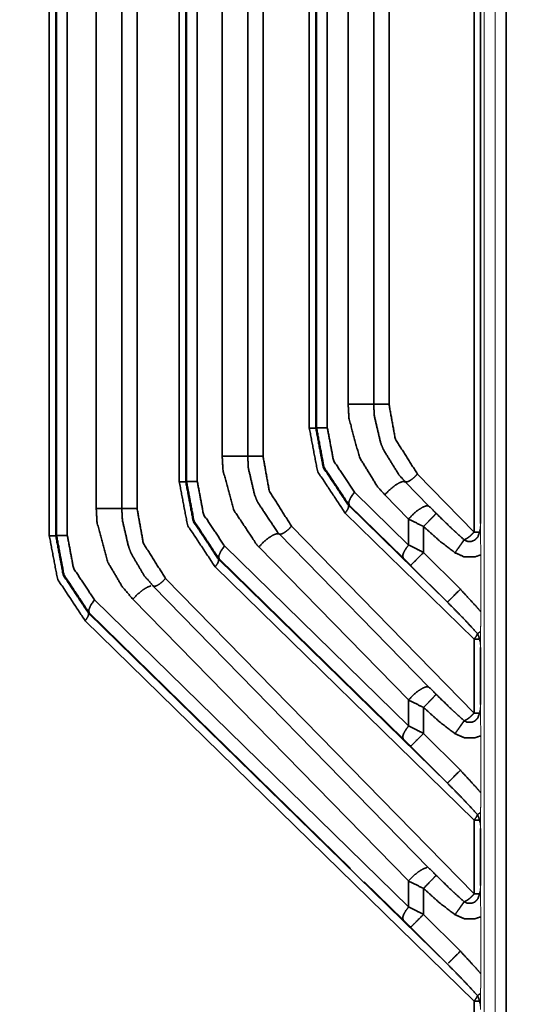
# Model space of a CAD drawing. Header units: millimetres. Extents: x 4 to 836, y 5 to 589.
# Tile 116 of 145: x 736 to 749, y 266 to 293. Entities that reach past the tile are written whole.
import ezdxf

# ---------------------------------------------------------------- set-up
doc = ezdxf.new("R2010")
doc.units = ezdxf.units.MM
doc.layers.add('1', color=7, linetype='Continuous', true_color=0xffffff)
doc.styles.add('ideas_simplex', font='simplex.shx')
doc.dimstyles.get("Standard").update_dxf_attribs({"dimtxt": 0.18, "dimasz": 0.18, "dimexe": 0.18, "dimexo": 0.0625, "dimgap": 0.09, "dimtad": 0, "dimtih": 1, "dimtoh": 1, "dimdec": 4, "dimzin": 0, "dimdsep": 46, "dimtxsty": 'Standard', "dimcen": 0.09, "dimadec": 0, "dimazin": 0, "dimtfac": 1, "dimtdec": 4, "dimtofl": 0, "dimtmove": 0, "dimatfit": 3, "dimfxl": 1, "dimtolj": 1, "dimtzin": 0, "dimarcsym": 0})

# ---------------------------------------------------------------- blocks, each defined once
blk = doc.blocks.new('_U6')
at = {"layer": '1', "color": 152, "lineweight": 13}
for p, q in [((712.063834, 299.161165), (788.644145, 299.161165)), ((730.700922, 246.499924), (788.644145, 246.499924))]:
    blk.add_line(p, q, dxfattribs=at)
at = {"layer": '1', "color": 27, "lineweight": 13}
blk.add_line((786.644145, 299.161165), (786.644145, 246.499924), dxfattribs=at)
at = {"layer": '1', "color": 87, "lineweight": 25}
for p, q in [((785.144145, 279.933044), (779.519145, 279.933044)), ((779.519145, 279.933044), (779.519145, 278.433044)), ((785.144145, 278.433044), (785.144145, 279.933044)), ((779.519145, 267.228044), (779.519145, 265.728044)), ((785.144145, 265.728044), (785.144145, 267.228044)), ((779.519145, 265.728044), (785.144145, 265.728044))]:
    blk.add_line(p, q, dxfattribs=at)
at = {"layer": '1', "color": 27, "lineweight": 18}
for points in [[(786.644145, 299.161165), (787.173126, 296.161167), (786.115164, 296.161163)], [(786.644145, 246.499924), (786.115164, 249.499922), (787.173126, 249.499926)]]:
    blk.add_solid(points, dxfattribs=at)
at = {"layer": '1', "color": 87, "linetype": 'Continuous', "lineweight": 25, "char_height": 3, "attachment_point": 7, "rotation": 90, "line_spacing_factor": 1.204819, "style": 'ideas_simplex'}
for s, insert in [('\\W1.2097;52,7', (777.678145, 267.175544)), ('\\W1.2097;2.07', (784.990645, 267.175544))]:
    blk.add_mtext(s, dxfattribs=dict(at, insert=insert))
blk = doc.blocks.new('_U7')
at = {"layer": '1', "color": 152, "lineweight": 13}
for p, q in [((730.700922, 347.500076), (812.919958, 347.500076)), ((730.700922, 246.499924), (812.919958, 246.499924))]:
    blk.add_line(p, q, dxfattribs=at)
at = {"layer": '1', "color": 27, "lineweight": 13}
blk.add_line((810.919958, 246.499924), (810.919958, 347.500076), dxfattribs=at)
at = {"layer": '1', "color": 87, "lineweight": 25}
for p, q in [((809.419958, 305.335083), (803.794958, 305.335083)), ((803.794958, 305.335083), (803.794958, 303.835083)), ((809.419958, 303.835083), (809.419958, 305.335083)), ((803.794958, 292.630083), (803.794958, 291.130083)), ((809.419958, 291.130083), (809.419958, 292.630083)), ((803.794958, 291.130083), (809.419958, 291.130083))]:
    blk.add_line(p, q, dxfattribs=at)
at = {"layer": '1', "color": 27, "lineweight": 18}
for points in [[(810.919958, 347.500076), (811.448939, 344.500078), (810.390977, 344.500074)], [(810.919958, 246.499924), (810.390977, 249.499922), (811.448939, 249.499926)]]:
    blk.add_solid(points, dxfattribs=at)
at = {"layer": '1', "color": 87, "linetype": 'Continuous', "lineweight": 25, "char_height": 3, "attachment_point": 7, "rotation": 90, "line_spacing_factor": 1.204819, "style": 'ideas_simplex'}
for s, insert in [('\\W1.2097;3.98', (809.266458, 292.577583)), ('\\W1.1774;101', (801.953958, 294.062583))]:
    blk.add_mtext(s, dxfattribs=dict(at, insert=insert))

msp = doc.modelspace()

# ---------------------------------------------------------------- linework, layer by layer
at = {"layer": '1', "color": 143, "linetype": 'Continuous', "lineweight": 18}
for p, q in [((748.525, 253.643), (748.525, 340.357)), ((748.131, 276.531), (748.131, 278.088)), ((748.131, 271.581), (748.131, 273.139)), ((748.131, 266.632), (748.131, 268.189))]:
    msp.add_line(p, q, dxfattribs=at)
at = {"layer": '1', "color": 143, "linetype": 'Continuous', "lineweight": 35}
for p, q in [((748.825, 340.357), (748.825, 253.643)), ((736.329, 278.611), (736.329, 315.389)), ((736.506, 315.389), (736.506, 278.611)), ((736.527, 278.62), (736.527, 315.38)), ((736.821, 315.38), (736.821, 278.62)), ((737.613, 279.357), (737.613, 314.643)), ((738.311, 314.643), (738.311, 279.357)), ((738.73, 314.643), (738.73, 279.357)), ((739.885, 280.084), (739.885, 313.916)), ((740.062, 313.916), (740.062, 280.084)), ((740.083, 280.093), (740.083, 313.907)), ((740.377, 313.907), (740.377, 280.093)), ((741.058, 280.784), (741.058, 313.216)), ((741.757, 313.216), (741.757, 280.784)), ((742.175, 313.216), (742.175, 280.784)), ((743.441, 281.557), (743.441, 312.443)), ((743.618, 312.443), (743.618, 281.557)), ((743.639, 281.566), (743.639, 312.434)), ((743.933, 312.434), (743.933, 281.566)), ((744.504, 282.212), (744.504, 311.788)), ((745.202, 311.788), (745.202, 282.212)), ((745.621, 311.788), (745.621, 282.212)), ((743.618, 281.557), (743.639, 281.566)), ((740.062, 280.084), (740.083, 280.093)), ((746.065, 280.086), (746.714, 279.423)), ((746.399, 280.299), (747.95, 278.713)), ((744.677, 279.804), (746.156, 278.358)), ((746.156, 279.069), (745.507, 279.732)), ((744.529, 279.451), (744.511, 279.443)), ((744.511, 279.443), (747.22, 276.795)), ((746.008, 278.005), (744.529, 279.451)), ((747.95, 275.782), (744.422, 279.231)), ((746.156, 278.358), (746.156, 279.069)), ((742.954, 278.871), (747.95, 273.763)), ((746.567, 278.863), (746.567, 278.155)), ((736.506, 278.611), (736.527, 278.62)), ((742.619, 278.659), (746.714, 274.473)), ((741.121, 278.331), (746.156, 273.408)), ((746.156, 274.119), (742.061, 278.305)), ((740.955, 277.97), (747.22, 271.845)), ((746.008, 273.055), (740.973, 277.978)), ((746.567, 278.155), (747.573, 277.148)), ((747.95, 270.832), (740.866, 277.758)), ((747.22, 276.795), (746.213, 277.801)), ((739.508, 277.444), (747.95, 268.814)), ((739.173, 277.231), (746.714, 269.523)), ((737.565, 276.858), (746.156, 268.458)), ((746.156, 269.169), (738.615, 276.877)), ((737.399, 276.497), (747.22, 266.895)), ((744.567, 269.514), (737.417, 276.505)), ((747.95, 265.882), (737.31, 276.285)), ((747.95, 273.763), (747.95, 275.782)), ((748.127, 275.553), (748.127, 273.992)), ((746.156, 273.408), (746.156, 274.119)), ((746.567, 273.914), (746.567, 273.205)), ((746.567, 273.205), (747.573, 272.198)), ((747.22, 271.845), (746.213, 272.852)), ((747.95, 268.814), (747.95, 270.832)), ((748.127, 270.603), (748.127, 269.043)), ((746.008, 268.105), (744.945, 269.144)), ((746.156, 268.458), (746.156, 269.169)), ((746.567, 268.964), (746.567, 268.255)), ((746.567, 268.255), (747.573, 267.248)), ((747.22, 266.895), (746.213, 267.902)), ((747.95, 257.592), (747.95, 265.882))]:
    msp.add_line(p, q, dxfattribs=at)
at = {"layer": '1', "color": 143, "linetype": 'Continuous', "lineweight": 18}
for points, knots in [([(748.225, 340.465), (748.225, 302.063), (748.225, 253.535)], [0, 0, 0.441762, 1, 1]), ([(748.087, 278.713), (748.088, 278.716), (748.104, 278.764), (748.112, 278.795), (748.127, 278.932), (748.127, 278.942)], [0, 0, 0.012759, 0.233125, 0.374342, 0.959476, 1, 1]), ([(748.127, 278.942), (748.124, 278.745), (748.124, 278.658), (748.126, 278.52), (748.126, 278.507), (748.128, 278.386), (748.131, 278.14), (748.131, 278.088)], [0, 0, 0.235947, 0.331685, 0.497076, 0.513106, 0.662374, 0.94276, 1, 1]), ([(748.131, 276.531), (748.13, 276.307), (748.128, 276.109), (748.126, 275.992)], [0, 0, 0.403154, 0.770841, 1, 1]), ([(748.127, 275.553), (748.117, 275.669), (748.109, 275.713), (748.103, 275.735), (748.088, 275.779), (748.087, 275.782)], [0, 0, 0.493334, 0.682802, 0.78267, 0.987251, 1, 1]), ([(748.126, 275.992), (748.124, 275.839), (748.124, 275.834), (748.124, 275.757), (748.124, 275.707), (748.125, 275.66), (748.127, 275.553)], [0, 0, 0.354451, 0.365617, 0.530164, 0.638337, 0.746506, 1, 1]), ([(748.087, 273.763), (748.088, 273.766), (748.104, 273.814), (748.112, 273.846), (748.127, 273.983), (748.127, 273.992)], [0, 0, 0.012764, 0.233131, 0.374342, 0.959483, 1, 1]), ([(748.127, 273.992), (748.124, 273.795), (748.124, 273.708), (748.126, 273.57), (748.126, 273.558), (748.128, 273.436), (748.131, 273.191), (748.131, 273.139)], [0, 0, 0.235947, 0.331684, 0.497077, 0.513105, 0.662374, 0.942762, 1, 1]), ([(748.131, 271.581), (748.13, 271.357), (748.128, 271.159), (748.126, 271.042)], [0, 0, 0.403152, 0.77084, 1, 1]), ([(748.126, 271.042), (748.124, 270.889), (748.124, 270.884), (748.124, 270.807), (748.124, 270.757), (748.125, 270.71), (748.127, 270.603)], [0, 0, 0.354447, 0.365622, 0.530168, 0.638337, 0.74651, 1, 1]), ([(748.127, 270.603), (748.117, 270.72), (748.109, 270.763), (748.103, 270.785), (748.088, 270.83), (748.087, 270.832)], [0, 0, 0.493332, 0.682793, 0.782666, 0.98724, 1, 1]), ([(748.087, 268.814), (748.088, 268.816), (748.104, 268.864), (748.112, 268.896), (748.127, 269.033), (748.127, 269.043)], [0, 0, 0.012759, 0.233131, 0.374342, 0.959476, 1, 1]), ([(748.127, 269.043), (748.124, 268.845), (748.124, 268.759), (748.126, 268.621), (748.126, 268.608), (748.128, 268.486), (748.131, 268.241), (748.131, 268.189)], [0, 0, 0.235945, 0.331685, 0.497076, 0.513104, 0.662374, 0.94276, 1, 1]), ([(748.131, 266.632), (748.129, 266.321), (748.128, 266.212), (748.126, 266.092)], [0, 0, 0.561417, 0.766486, 1, 1]), ([(748.126, 266.092), (748.124, 265.94), (748.124, 265.935), (748.124, 265.857), (748.124, 265.808), (748.125, 265.76), (748.127, 265.653)], [0, 0, 0.354449, 0.36562, 0.530162, 0.638338, 0.746507, 1, 1]), ([(748.127, 265.653), (748.117, 265.77), (748.109, 265.813), (748.088, 265.88), (748.087, 265.882)], [0, 0, 0.493391, 0.682872, 0.987238, 1, 1])]:
    msp.add_open_spline(points, degree=1, knots=knots, dxfattribs=at)
at = {"layer": '1', "color": 143, "linetype": 'Continuous', "lineweight": 35}
for points, knots in [([(747.95, 278.713), (747.95, 284.809), (747.95, 297), (747.95, 309.191), (747.95, 315.287)], [0, 0, 0.166667, 0.5, 0.833333, 1, 1]), ([(748.127, 315.058), (748.127, 303.096), (748.127, 297), (748.127, 284.809), (748.127, 278.942)], [0, 0, 0.331219, 0.5, 0.837562, 1, 1]), ([(744.504, 282.212), (744.68, 282.212), (744.86, 282.212), (745.02, 282.212), (745.14, 282.212), (745.202, 282.212)], [0, 0, 0.199999, 0.4, 0.600003, 0.800002, 1, 1]), ([(745.507, 279.732), (745.303, 279.959), (744.814, 280.753), (744.524, 281.831), (744.504, 282.212)], [0, 0, 0.114555, 0.458763, 0.862943, 1, 1]), ([(745.202, 282.212), (745.22, 281.887), (745.391, 281.153), (745.468, 280.965), (745.889, 280.283), (746.065, 280.086)], [0, 0, 0.136078, 0.453257, 0.539475, 0.884568, 1, 1]), ([(745.621, 282.212), (745.516, 282.212), (745.408, 282.212), (745.392, 282.212), (745.311, 282.212), (745.293, 282.212), (745.24, 282.212), (745.225, 282.212), (745.202, 282.212)], [0, 0, 0.19961, 0.399454, 0.429337, 0.599496, 0.644312, 0.799686, 0.859429, 1, 1]), ([(745.621, 282.212), (745.791, 281.262), (746.399, 280.299)], [0, 0, 0.452091, 1, 1]), ([(743.618, 281.557), (743.593, 281.557), (743.532, 281.557), (743.441, 281.557)], [0, 0, 0.333331, 0.666668, 1, 1]), ([(744.422, 279.231), (743.665, 280.373), (743.441, 281.557)], [0, 0, 0.538651, 1, 1]), ([(743.618, 281.557), (743.821, 280.481), (744.511, 279.443)], [0, 0, 0.459897, 1, 1]), ([(743.933, 281.566), (743.782, 281.566), (743.679, 281.566), (743.639, 281.566)], [0, 0, 0.333329, 0.666667, 1, 1]), ([(744.529, 279.451), (743.842, 280.489), (743.639, 281.566)], [0, 0, 0.536499, 1, 1]), ([(743.933, 281.566), (744.103, 280.669), (744.677, 279.804)], [0, 0, 0.461349, 1, 1]), ([(741.757, 280.784), (741.694, 280.784), (741.575, 280.784), (741.414, 280.784), (741.235, 280.784), (741.058, 280.784)], [0, 0, 0.2, 0.4, 0.599999, 0.800001, 1, 1]), ([(742.061, 278.305), (742.005, 278.363), (741.369, 279.325), (741.079, 280.404), (741.058, 280.784)], [0, 0, 0.030388, 0.458246, 0.862812, 1, 1]), ([(741.757, 280.784), (741.774, 280.46), (741.945, 279.726), (742.022, 279.538), (742.571, 278.709), (742.619, 278.659)], [0, 0, 0.136207, 0.453691, 0.539991, 0.96935, 1, 1]), ([(742.175, 280.784), (742.07, 280.784), (741.962, 280.784), (741.946, 280.784), (741.866, 280.784), (741.847, 280.784), (741.794, 280.784), (741.779, 280.784), (741.757, 280.784)], [0, 0, 0.19961, 0.399454, 0.429337, 0.599496, 0.644312, 0.799686, 0.859431, 1, 1]), ([(742.175, 280.784), (742.345, 279.835), (742.954, 278.871)], [0, 0, 0.45209, 1, 1]), ([(740.062, 280.084), (740.037, 280.084), (739.976, 280.084), (739.885, 280.084)], [0, 0, 0.333331, 0.666658, 1, 1]), ([(740.866, 277.758), (740.109, 278.9), (739.885, 280.084)], [0, 0, 0.53865, 1, 1]), ([(740.062, 280.084), (740.265, 279.008), (740.955, 277.97)], [0, 0, 0.459898, 1, 1]), ([(740.377, 280.093), (740.226, 280.093), (740.142, 280.093), (740.123, 280.093), (740.083, 280.093)], [0, 0, 0.333334, 0.606971, 0.666668, 1, 1]), ([(740.973, 277.978), (740.286, 279.016), (740.083, 280.093)], [0, 0, 0.536499, 1, 1]), ([(740.377, 280.093), (740.547, 279.196), (741.121, 278.331)], [0, 0, 0.461349, 1, 1]), ([(746.065, 280.086), (745.998, 280.095), (745.894, 280.057), (745.766, 279.976), (745.631, 279.862), (745.507, 279.732)], [0, 0, 0.2, 0.400002, 0.599999, 0.799999, 1, 1]), ([(746.399, 280.299), (746.324, 280.22), (746.243, 280.152), (746.166, 280.103), (746.104, 280.08), (746.065, 280.086)], [0, 0, 0.200952, 0.401907, 0.602857, 0.803807, 1, 1]), ([(744.677, 279.804), (744.572, 279.654), (744.52, 279.529), (744.529, 279.451)], [0, 0, 0.333334, 0.666666, 1, 1]), ([(737.613, 279.357), (737.789, 279.357), (737.969, 279.357), (738.129, 279.357), (738.248, 279.357), (738.311, 279.357)], [0, 0, 0.199999, 0.400001, 0.600001, 0.799999, 1, 1]), ([(738.615, 276.877), (738.325, 277.215), (737.923, 277.898), (737.633, 278.976), (737.613, 279.357)], [0, 0, 0.166877, 0.458949, 0.86299, 1, 1]), ([(738.311, 279.357), (738.333, 279.357), (738.348, 279.357), (738.401, 279.357), (738.42, 279.357), (738.501, 279.357), (738.516, 279.357), (738.616, 279.357), (738.73, 279.357)], [0, 0, 0.140569, 0.20031, 0.355689, 0.400505, 0.570657, 0.600546, 0.785447, 1, 1]), ([(738.311, 279.357), (738.328, 279.033), (738.499, 278.299), (738.576, 278.111), (738.922, 277.524), (739.173, 277.231)], [0, 0, 0.136031, 0.453101, 0.539289, 0.831943, 1, 1]), ([(738.73, 279.357), (738.899, 278.408), (739.508, 277.444)], [0, 0, 0.452092, 1, 1]), ([(744.511, 279.443), (744.517, 279.396), (744.485, 279.321), (744.422, 279.231)], [0, 0, 0.333333, 0.666665, 1, 1]), ([(746.714, 279.423), (746.647, 279.432), (746.543, 279.394), (746.415, 279.312), (746.28, 279.199), (746.156, 279.069)], [0, 0, 0.2, 0.400002, 0.6, 0.800003, 1, 1]), ([(746.714, 279.423), (746.866, 279.267), (746.912, 279.222)], [0, 0, 0.775214, 1, 1]), ([(746.567, 278.863), (746.47, 278.91), (746.156, 279.069)], [0, 0, 0.229329, 1, 1]), ([(746.912, 279.222), (746.887, 279.196), (746.876, 279.185), (746.835, 279.142), (746.8, 279.106), (746.759, 279.064), (746.691, 278.993), (746.667, 278.968), (746.567, 278.863)], [0, 0, 0.199728, 0.249831, 0.399866, 0.5, 0.600135, 0.750169, 0.800272, 1, 1]), ([(746.912, 279.222), (747.31, 278.836), (747.445, 278.709), (747.677, 278.5)], [0, 0, 0.527744, 0.703898, 1, 1]), ([(742.954, 278.871), (742.879, 278.793), (742.797, 278.724), (742.72, 278.676), (742.658, 278.653), (742.619, 278.659)], [0, 0, 0.200952, 0.401907, 0.602855, 0.803806, 1, 1]), ([(747.426, 278.146), (747.006, 278.47), (746.567, 278.863)], [0, 0, 0.47386, 1, 1]), ([(736.329, 278.611), (736.42, 278.611), (736.481, 278.611), (736.506, 278.611)], [0, 0, 0.333334, 0.666666, 1, 1]), ([(737.31, 276.285), (736.553, 277.427), (736.329, 278.611)], [0, 0, 0.53865, 1, 1]), ([(736.506, 278.611), (736.71, 277.535), (737.399, 276.497)], [0, 0, 0.459897, 1, 1]), ([(736.527, 278.62), (736.567, 278.62), (736.67, 278.62), (736.821, 278.62)], [0, 0, 0.333334, 0.666666, 1, 1]), ([(737.417, 276.505), (736.73, 277.543), (736.527, 278.62)], [0, 0, 0.536499, 1, 1]), ([(736.821, 278.62), (736.991, 277.723), (737.565, 276.858)], [0, 0, 0.461349, 1, 1]), ([(742.619, 278.659), (742.553, 278.668), (742.449, 278.63), (742.321, 278.548), (742.186, 278.435), (742.061, 278.305)], [0, 0, 0.199999, 0.400001, 0.599998, 0.799997, 1, 1]), ([(747.677, 278.5), (747.631, 278.436), (747.612, 278.409), (747.571, 278.351), (747.525, 278.286), (747.501, 278.252), (747.426, 278.146)], [0, 0, 0.249758, 0.333227, 0.500002, 0.666774, 0.750241, 1, 1]), ([(747.95, 278.713), (747.942, 278.704), (747.876, 278.635), (747.852, 278.613), (747.795, 278.567), (747.757, 278.541), (747.718, 278.518), (747.677, 278.5)], [0, 0, 0.032091, 0.275512, 0.357006, 0.551491, 0.682318, 0.827675, 1, 1]), ([(747.677, 278.5), (747.749, 278.465), (747.773, 278.458), (747.879, 278.458), (747.966, 278.493), (747.976, 278.499), (748.048, 278.576), (748.054, 278.586), (748.085, 278.675), (748.087, 278.713)], [0, 0, 0.142263, 0.186958, 0.373204, 0.53832, 0.559853, 0.746103, 0.766415, 0.932727, 1, 1]), ([(747.95, 278.713), (748.041, 278.713), (748.055, 278.713), (748.087, 278.713)], [0, 0, 0.589085, 0.701316, 1, 1]), ([(741.121, 278.331), (741.016, 278.181), (740.964, 278.056), (740.973, 277.978)], [0, 0, 0.333332, 0.666668, 1, 1]), ([(746.156, 278.358), (746.073, 278.244), (746.051, 278.208), (746.018, 278.141), (745.999, 278.083), (745.995, 278.058), (746.008, 278.005)], [0, 0, 0.249666, 0.333186, 0.500001, 0.666816, 0.750337, 1, 1]), ([(746.156, 278.358), (746.354, 278.261), (746.567, 278.155)], [0, 0, 0.490349, 1, 1]), ([(740.955, 277.97), (740.961, 277.923), (740.929, 277.849), (740.866, 277.758)], [0, 0, 0.333336, 0.666667, 1, 1]), ([(746.213, 277.801), (746.107, 277.907), (746.008, 278.005)], [0, 0, 0.513814, 1, 1]), ([(746.567, 278.155), (746.434, 278.022), (746.321, 277.909), (746.244, 277.832), (746.213, 277.801)], [0, 0, 0.250003, 0.500002, 0.75, 1, 1]), ([(748.131, 278.088), (747.965, 278.032), (747.684, 278.033), (747.426, 278.146)], [0, 0, 0.236852, 0.618427, 1, 1]), ([(739.173, 277.231), (739.212, 277.226), (739.274, 277.248), (739.351, 277.297), (739.433, 277.365), (739.508, 277.444)], [0, 0, 0.196195, 0.397148, 0.598096, 0.799052, 1, 1]), ([(738.615, 276.877), (738.74, 277.008), (738.875, 277.121), (739.003, 277.202), (739.107, 277.241)], [0, 0, 0.250004, 0.499999, 0.750001, 1, 1]), ([(747.573, 277.148), (747.441, 277.016), (747.328, 276.902), (747.25, 276.825), (747.22, 276.795)], [0, 0, 0.249999, 0.499996, 0.749999, 1, 1]), ([(747.573, 277.148), (748.027, 276.656), (748.131, 276.531)], [0, 0, 0.805215, 1, 1]), ([(737.417, 276.505), (737.408, 276.583), (737.46, 276.708), (737.565, 276.858)], [0, 0, 0.333334, 0.666669, 1, 1]), ([(748.04, 275.932), (747.895, 276.094), (747.661, 276.345), (747.22, 276.795)], [0, 0, 0.182829, 0.471339, 1, 1]), ([(737.31, 276.285), (737.373, 276.376), (737.405, 276.45), (737.399, 276.497)], [0, 0, 0.333336, 0.666667, 1, 1]), ([(748.04, 275.932), (748.013, 275.872), (748.007, 275.862), (747.95, 275.782)], [0, 0, 0.433622, 0.500477, 1, 1]), ([(748.087, 275.782), (748.036, 275.782), (747.95, 275.782)], [0, 0, 0.448971, 1, 1]), ([(748.126, 275.992), (748.105, 275.977), (748.04, 275.932)], [0, 0, 0.213056, 1, 1]), ([(748.087, 275.782), (748.083, 275.831), (748.071, 275.874), (748.04, 275.932)], [0, 0, 0.307042, 0.590011, 1, 1]), ([(746.714, 274.473), (746.647, 274.482), (746.543, 274.444), (746.415, 274.363), (746.28, 274.249), (746.156, 274.119)], [0, 0, 0.2, 0.400001, 0.599999, 0.800002, 1, 1]), ([(746.714, 274.473), (746.866, 274.318), (746.912, 274.272)], [0, 0, 0.77521, 1, 1]), ([(746.912, 274.272), (746.887, 274.247), (746.876, 274.236), (746.835, 274.192), (746.8, 274.156), (746.759, 274.114), (746.691, 274.043), (746.667, 274.018), (746.567, 273.914)], [0, 0, 0.199728, 0.249831, 0.399866, 0.499999, 0.600137, 0.750169, 0.800272, 1, 1]), ([(746.912, 274.272), (747.31, 273.886), (747.445, 273.759), (747.677, 273.551)], [0, 0, 0.527744, 0.703897, 1, 1]), ([(746.567, 273.914), (746.47, 273.961), (746.156, 274.119)], [0, 0, 0.229328, 1, 1]), ([(747.426, 273.196), (747.006, 273.52), (746.567, 273.914)], [0, 0, 0.473861, 1, 1]), ([(747.95, 273.763), (747.942, 273.754), (747.876, 273.685), (747.852, 273.664), (747.795, 273.617), (747.757, 273.591), (747.718, 273.568), (747.677, 273.551)], [0, 0, 0.032091, 0.275509, 0.357007, 0.551493, 0.682318, 0.827673, 1, 1]), ([(747.677, 273.551), (747.749, 273.515), (747.773, 273.509), (747.879, 273.508), (747.966, 273.543), (747.976, 273.55), (748.048, 273.626), (748.054, 273.636), (748.085, 273.725), (748.087, 273.763)], [0, 0, 0.142263, 0.18696, 0.373206, 0.538322, 0.559853, 0.746106, 0.766418, 0.93273, 1, 1]), ([(747.95, 273.763), (748.041, 273.763), (748.055, 273.763), (748.087, 273.763)], [0, 0, 0.589085, 0.701316, 1, 1]), ([(746.156, 273.408), (746.073, 273.294), (746.051, 273.258), (746.018, 273.191), (745.999, 273.133), (745.995, 273.109), (746.008, 273.055)], [0, 0, 0.249666, 0.333184, 0.499999, 0.666815, 0.750336, 1, 1]), ([(746.156, 273.408), (746.354, 273.311), (746.567, 273.205)], [0, 0, 0.490348, 1, 1]), ([(747.677, 273.551), (747.631, 273.486), (747.612, 273.46), (747.571, 273.401), (747.525, 273.336), (747.501, 273.302), (747.426, 273.196)], [0, 0, 0.249758, 0.333226, 0.5, 0.666772, 0.750239, 1, 1]), ([(746.567, 273.205), (746.434, 273.073), (746.321, 272.959), (746.244, 272.882), (746.213, 272.852)], [0, 0, 0.250002, 0.500003, 0.749999, 1, 1]), ([(748.131, 273.139), (747.965, 273.083), (747.684, 273.084), (747.426, 273.196)], [0, 0, 0.236852, 0.618427, 1, 1]), ([(746.213, 272.852), (746.107, 272.958), (746.008, 273.055)], [0, 0, 0.513818, 1, 1]), ([(747.573, 272.198), (747.441, 272.066), (747.328, 271.953), (747.25, 271.875), (747.22, 271.845)], [0, 0, 0.249999, 0.499996, 0.749999, 1, 1]), ([(747.573, 272.198), (748.027, 271.706), (748.131, 271.581)], [0, 0, 0.805213, 1, 1]), ([(748.04, 270.982), (747.895, 271.144), (747.661, 271.396), (747.22, 271.845)], [0, 0, 0.18283, 0.471339, 1, 1]), ([(748.04, 270.982), (748.013, 270.922), (748.007, 270.912), (747.95, 270.832)], [0, 0, 0.433628, 0.500484, 1, 1]), ([(748.126, 271.042), (748.105, 271.027), (748.04, 270.982)], [0, 0, 0.213051, 1, 1]), ([(748.087, 270.832), (748.083, 270.881), (748.071, 270.924), (748.04, 270.982)], [0, 0, 0.307037, 0.590012, 1, 1]), ([(748.087, 270.832), (748.036, 270.832), (747.95, 270.832)], [0, 0, 0.448971, 1, 1]), ([(746.156, 269.169), (746.28, 269.3), (746.415, 269.413), (746.543, 269.494), (746.647, 269.533), (746.647, 269.533)], [0, 0, 0.249997, 0.499999, 0.749997, 0.999999, 1, 1]), ([(746.567, 268.964), (746.691, 269.094), (746.8, 269.206), (746.835, 269.243), (746.876, 269.286), (746.912, 269.323)], [0, 0, 0.249748, 0.499491, 0.599863, 0.750255, 1, 1]), ([(746.714, 269.523), (746.866, 269.368), (746.912, 269.323)], [0, 0, 0.77521, 1, 1]), ([(746.912, 269.323), (747.31, 268.936), (747.445, 268.81), (747.677, 268.601)], [0, 0, 0.527744, 0.703899, 1, 1]), ([(746.567, 268.964), (746.47, 269.011), (746.156, 269.169)], [0, 0, 0.229329, 1, 1]), ([(747.426, 268.246), (747.006, 268.57), (746.567, 268.964)], [0, 0, 0.473861, 1, 1]), ([(747.677, 268.601), (747.718, 268.619), (747.757, 268.641), (747.795, 268.667), (747.852, 268.714), (747.876, 268.735), (747.942, 268.804), (747.95, 268.814)], [0, 0, 0.172325, 0.31768, 0.448511, 0.642993, 0.724491, 0.967909, 1, 1]), ([(747.677, 268.601), (747.749, 268.565), (747.773, 268.559), (747.879, 268.558), (747.966, 268.593), (747.976, 268.6), (748.048, 268.677), (748.054, 268.686), (748.085, 268.776), (748.087, 268.814)], [0, 0, 0.142263, 0.186959, 0.373205, 0.538322, 0.559855, 0.746106, 0.766418, 0.93273, 1, 1]), ([(747.95, 268.814), (748.041, 268.814), (748.055, 268.814), (748.087, 268.814)], [0, 0, 0.589085, 0.701316, 1, 1]), ([(747.426, 268.246), (747.501, 268.353), (747.525, 268.387), (747.571, 268.451), (747.612, 268.51), (747.631, 268.536), (747.677, 268.601)], [0, 0, 0.249758, 0.333228, 0.5, 0.666772, 0.750242, 1, 1]), ([(746.008, 268.105), (745.995, 268.159), (745.999, 268.183), (746.018, 268.241), (746.051, 268.308), (746.073, 268.344), (746.156, 268.458)], [0, 0, 0.249664, 0.333184, 0.499999, 0.666816, 0.750334, 1, 1]), ([(746.156, 268.458), (746.354, 268.361), (746.567, 268.255)], [0, 0, 0.49035, 1, 1]), ([(746.213, 267.902), (746.244, 267.932), (746.321, 268.01), (746.434, 268.123), (746.567, 268.255)], [0, 0, 0.25, 0.499999, 0.749998, 1, 1]), ([(748.131, 268.189), (747.965, 268.133), (747.684, 268.134), (747.426, 268.246)], [0, 0, 0.236852, 0.618427, 1, 1]), ([(746.213, 267.902), (746.107, 268.008), (746.008, 268.105)], [0, 0, 0.513818, 1, 1]), ([(747.25, 266.926), (747.328, 267.003), (747.441, 267.116), (747.573, 267.248)], [0, 0, 0.333325, 0.666659, 1, 1]), ([(747.573, 267.248), (748.027, 266.756), (748.131, 266.632)], [0, 0, 0.805215, 1, 1]), ([(748.04, 266.032), (747.895, 266.194), (747.661, 266.446), (747.22, 266.895)], [0, 0, 0.182828, 0.471338, 1, 1]), ([(748.04, 266.032), (748.105, 266.078), (748.126, 266.092)], [0, 0, 0.786945, 1, 1]), ([(747.95, 265.882), (748.007, 265.963), (748.013, 265.973), (748.04, 266.032)], [0, 0, 0.499522, 0.566378, 1, 1]), ([(748.087, 265.882), (748.036, 265.882), (747.95, 265.882)], [0, 0, 0.448971, 1, 1]), ([(748.087, 265.882), (748.083, 265.931), (748.071, 265.974), (748.04, 266.032)], [0, 0, 0.307026, 0.590001, 1, 1])]:
    msp.add_open_spline(points, degree=1, knots=knots, dxfattribs=at)

# ---------------------------------------------------------------- dimensions: what is measured, and where the dimension line sits
at = {"layer": '1', "color": 87, "linetype": 'Continuous', "lineweight": 25}
for base, p1, p2, angle, text, override, picture, middle in [((810.92, 246.5), (726.891, 347.5), (728.201, 246.5), 90, '\\C87;101\\P[\\C87;\\H3.00;\\Fsimplex.shx;3.98\\Fsimplex.shx;\\H3.00;\\C87; ]', {"dimtxt": 3, "dimasz": 3, "dimexe": 2, "dimexo": 2.5, "dimgap": 1.5, "dimtad": 1, "dimtih": 0, "dimtoh": 0, "dimdec": 2, "dimlfac": 1, "dimzin": 8, "dimdsep": 44, "dimlunit": 2, "dimpost": '', "dimtxsty": 'ideas_simplex', "dimsah": 1, "dimse1": 0, "dimse2": 0, "dimsd1": 0, "dimsd2": 0, "dimclrd": 27, "dimclre": 152, "dimclrt": 87, "dimtol": 0, "dimtm": -0.1, "dimtfac": 0.5, "dimtdec": 2, "dimtofl": 1, "dimtmove": 0, "dimtzin": 8, "dimlwd": 13, "dimlwe": 13}, '_U7', (810.92, 298.233)), ((786.644, 299.161), (727.079, 246.5), (709.564, 299.161), 270, '\\C87;52,7\\P[\\C87;\\H3.00;\\Fsimplex.shx;2.07\\Fsimplex.shx;\\H3.00;\\C87; ]', {"dimtxt": 3, "dimasz": 3, "dimexe": 2, "dimexo": 2.5, "dimgap": 1.5, "dimtad": 1, "dimtih": 0, "dimtoh": 0, "dimdec": 1, "dimlfac": 1, "dimzin": 8, "dimdsep": 44, "dimlunit": 2, "dimpost": '', "dimtxsty": 'ideas_simplex', "dimsah": 1, "dimse1": 0, "dimse2": 0, "dimsd1": 0, "dimsd2": 0, "dimclrd": 27, "dimclre": 152, "dimclrt": 87, "dimtol": 0, "dimtm": -0.1, "dimtfac": 0.5, "dimtdec": 2, "dimtofl": 1, "dimtmove": 0, "dimtzin": 8, "dimlwd": 13, "dimlwe": 13}, '_U6', (786.644, 272.831))]:
    dim = msp.add_linear_dim(base=base, p1=p1, p2=p2, angle=angle, text=text, dimstyle='Standard', override=override, dxfattribs=at)
    dim.commit()
    dim.dimension.update_dxf_attribs({"geometry": picture, "text_midpoint": middle, "dimtype": 160})

doc.saveas('drawing.dxf')
